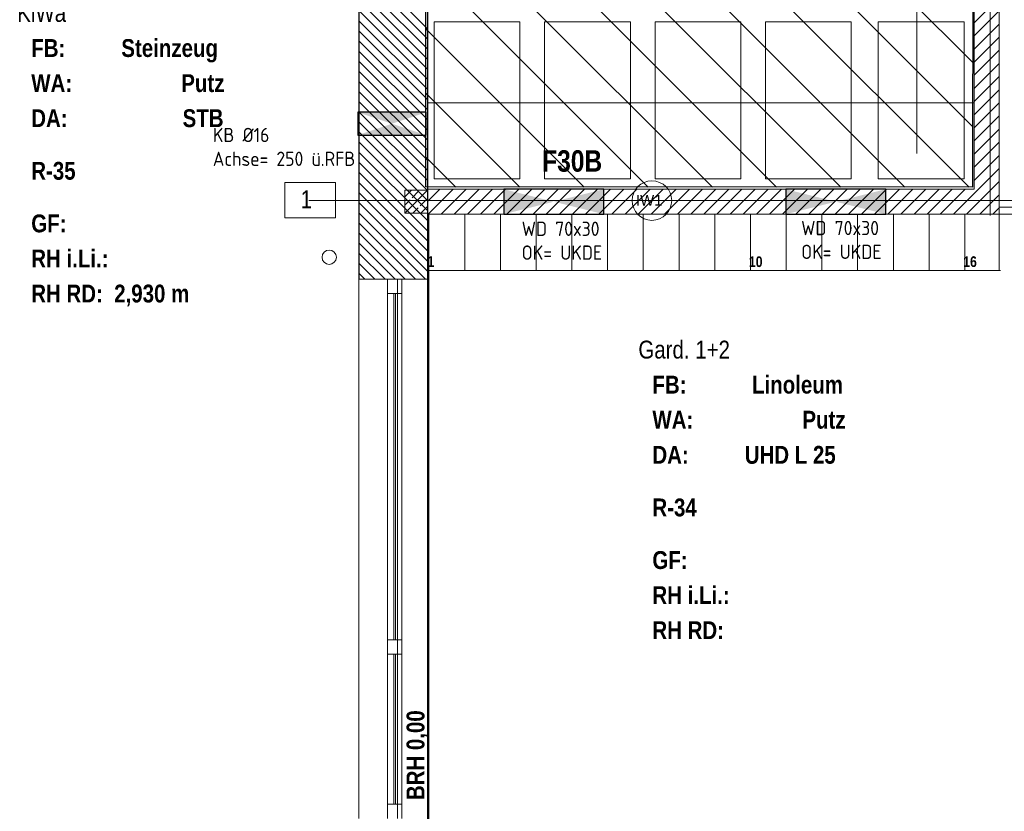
# Model space of a CAD drawing. Header units: millimetres. Extents: x 634730 to 711346, y 362082 to 425615.
# Tile 13 of 160: x 650448 to 657339, y 379718 to 385259. Entities that reach past the tile are written whole.
import ezdxf
from ezdxf.enums import TextEntityAlignment as Align

# ---------------------------------------------------------------- set-up
doc = ezdxf.new("R2010")
doc.units = ezdxf.units.MM
doc.header["$LTSCALE"] = 50
for name, pattern in [('Doppelstrichlinie', [1.093611, 0.529167, -0.211667, 0.141111, -0.211667]), ('Strichlinie', [0.4, 0.3, -0.1]), ('Strichlinie (3)', [0.282222, 0.141111, -0.141111]), ('Strichlinie_ lang', [0.529167, 0.3175, -0.211667])]:
    doc.linetypes.add(name, pattern=pattern)
for name, color, linetype in [('1_DB-Lüftung', 30, 'Continuous'), ('1_EG', 7, 'Continuous'), ('A_Beschriftung', 7, 'Continuous'), ('A_Brandschutz', 7, 'Continuous'), ('A_Dach Belag', 7, 'Continuous'), ('A_Decke Bodenbelag', 7, 'Continuous'), ('A_Decken', 7, 'Continuous'), ('A_Deckenspiegel', 7, 'Continuous'), ('A_Möblierung fest', 7, 'Continuous'), ('A_Möblierung variabel', 7, 'Continuous'), ('A_Raumflächen', 7, 'Continuous'), ('A_Schraffuren', 7, 'Continuous'), ('A_Stützen', 7, 'Continuous'), ('A_Wände', 7, 'Continuous')]:
    doc.layers.add(name, color=color, linetype=linetype)
doc.styles.add('ERSTELLTER_STIL_1', font='ARIALN.TTF')
doc.styles.add('ERSTELLTER_STIL_2', font='ARIALNB.TTF')
doc.styles.get("Standard").update_dxf_attribs({"font": 'isocp.shx', "height": 140})

# ---------------------------------------------------------------- blocks, each defined once
blk = doc.blocks.new('KiWa_R-35_13_1', base_point=(2.6899, -66.5142))
blk = doc.blocks.new('Gard. 1+2_R-34_14_1', base_point=(2.6692, -70.384))
blk = doc.blocks.new('A$C85d2cf1a')
at = {"layer": 'A_Beschriftung', "color": 7, "linetype": 'Continuous', "lineweight": 18}
blk.add_line((10.745, 24.3028), (10.745, 22.2412), dxfattribs=at)
at = {"layer": 'A_Beschriftung', "color": 7, "linetype": 'Continuous', "lineweight": 13}
for p, q in [((6.3213, 22.0374), (6.6757, 22.0374)), ((6.3213, 21.7903), (6.3213, 22.0374)), ((6.6757, 22.0374), (6.6757, 21.7903)), ((6.6757, 21.7903), (6.3213, 21.7903)), ((8.8911, 21.7721), (8.8911, 21.7722)), ((8.8911, 21.7712), (8.8911, 21.7721))]:
    blk.add_line(p, q, dxfattribs=at)
at = {"layer": 'A_Beschriftung', "color": 7, "linetype": 'Continuous', "lineweight": 13, "flags": 128}
blk.add_lwpolyline([(9.0294, 21.9105, 1), (8.7528, 21.9105, 1)], format="xyb", close=True, dxfattribs=at)
at = {"layer": 'A_Brandschutz', "color": 1, "linetype": 'Doppelstrichlinie', "lineweight": 18, "true_color": 0xf50000}
for p, q in [((11.259, 21.8053), (11.259, 25.1914)), ((14.1408, 21.9108), (6.4894, 21.911))]:
    blk.add_line(p, q, dxfattribs=at)
at = {"layer": 'A_Dach Belag', "color": 7, "linetype": 'Strichlinie_ lang', "lineweight": 18}
for p, q in [((6.842, 21.3605), (6.8406, 35.6573)), ((7.1106, 21.3605), (6.842, 21.3605)), ((7.1105, 17.5853), (7.1106, 21.3605))]:
    blk.add_line(p, q, dxfattribs=at)
at = {"layer": 'A_Decke Bodenbelag', "color": 7, "linetype": 'Continuous', "lineweight": 25}
blk.add_line((7.3206, 36.1374), (7.3206, 6.16), dxfattribs=at)
at = {"layer": 'A_Decken', "color": 7, "linetype": 'Strichlinie_ lang', "lineweight": 25}
for p, q in [((7.3206, 36.1374), (7.3206, 22.2953)), ((7.3206, 22.2953), (7.3206, 6.16))]:
    blk.add_line(p, q, dxfattribs=at)
at = {"layer": 'A_Deckenspiegel', "color": 7, "linetype": 'Strichlinie', "lineweight": 13}
for p, q in [((11.3206, 36.1374), (11.3206, 21.8653)), ((11.3206, 21.8653), (14.0706, 21.8653)), ((7.3306, 21.8153), (7.3306, 17.19)), ((14.0706, 21.8153), (7.3306, 21.8153))]:
    blk.add_line(p, q, dxfattribs=at)
at = {"layer": 'A_Möblierung fest', "color": 7, "linetype": 'Strichlinie (3)', "lineweight": 18}
for p, q in [((7.3206, 22.5954), (7.3206, 21.9903)), ((11.1456, 22.5954), (7.3206, 22.5954)), ((11.1456, 21.9903), (11.1456, 22.5954)), ((7.3206, 21.9903), (11.1456, 21.9903))]:
    blk.add_line(p, q, dxfattribs=at)
at = {"layer": 'A_Möblierung fest', "color": 7, "linetype": 'Continuous', "lineweight": 13}
for p, q in [((7.3306, 21.4203), (7.3306, 21.8153)), ((7.5806, 21.4203), (7.5806, 21.8153)), ((7.8306, 21.4203), (7.8306, 21.8153)), ((8.0806, 21.4203), (8.0806, 21.8152)), ((8.3306, 21.4203), (8.3306, 21.8152)), ((8.5806, 21.4213), (8.5806, 21.8162)), ((8.8306, 21.421), (8.8306, 21.8159)), ((9.0806, 21.421), (9.0806, 21.8159)), ((9.3306, 21.4205), (9.3306, 21.8155)), ((9.5806, 21.4203), (9.5806, 21.8152)), ((9.8306, 21.4203), (9.8306, 21.8152)), ((10.0806, 21.4212), (10.0806, 21.8162)), ((10.3306, 21.421), (10.3306, 21.8159)), ((10.5806, 21.421), (10.5806, 21.8159)), ((10.8306, 21.4205), (10.8306, 21.8154)), ((11.0806, 21.4205), (11.0806, 21.8154)), ((11.3206, 21.4205), (11.3206, 21.8154)), ((11.3306, 21.4205), (7.3206, 21.4206))]:
    blk.add_line(p, q, dxfattribs=at)
at = {"layer": 'A_Möblierung variabel', "color": 7, "linetype": 'Continuous', "lineweight": 13}
for p, q in [((7.3675, 22.0623), (7.3675, 23.1623)), ((7.3675, 23.1623), (7.9675, 23.1623)), ((7.9675, 23.1623), (7.9675, 22.0623)), ((8.1398, 22.0623), (8.1398, 23.1623)), ((8.1398, 23.1623), (8.7398, 23.1623)), ((8.7398, 23.1623), (8.7398, 22.0623)), ((8.9124, 22.0623), (8.9124, 23.1623)), ((8.9124, 23.1623), (9.5124, 23.1623)), ((9.5124, 23.1623), (9.5124, 22.0623)), ((9.686, 22.0623), (9.6861, 23.1623)), ((9.6861, 23.1623), (10.2861, 23.1623)), ((10.2861, 23.1623), (10.286, 22.0623)), ((10.4748, 22.0623), (10.4748, 23.1623)), ((10.4748, 23.1623), (11.0748, 23.1623)), ((11.0748, 23.1623), (11.0748, 22.0623)), ((7.9675, 22.0623), (7.3675, 22.0623)), ((8.7398, 22.0623), (8.1398, 22.0623)), ((9.5124, 22.0623), (8.9124, 22.0623)), ((10.286, 22.0623), (9.686, 22.0623)), ((11.0748, 22.0623), (10.4748, 22.0623))]:
    blk.add_line(p, q, dxfattribs=at)
at = {"layer": 'A_Schraffuren', "color": 7, "linetype": 'Continuous', "lineweight": 13}
for p, q in [((7.3206, 21.9903), (7.3206, 25.1724)), ((11.1456, 25.1724), (11.1456, 21.9903)), ((11.1456, 21.9903), (7.3206, 21.9903))]:
    blk.add_line(p, q, dxfattribs=at)
at = {"layer": 'A_Stützen', "color": 7, "linetype": 'Continuous', "lineweight": 13}
for start, end in [(90, 180), (180, 270), (0, 90), (270, 0)]:
    blk.add_arc((6.6324, 21.514), 0.05, start, end, dxfattribs=at)
at = {"layer": 'A_Wände', "color": 7, "linetype": 'Continuous', "lineweight": 18}
for p, q in [((11.1456, 25.3474), (11.1456, 21.9903)), ((11.3206, 21.9903), (11.3206, 25.3474)), ((6.8406, 23.4377), (6.8406, 21.3605)), ((7.3206, 21.3605), (7.3206, 23.3677)), ((7.3206, 21.9828), (7.1606, 21.9828)), ((7.1606, 21.9828), (7.1606, 21.8228)), ((11.1456, 21.9903), (7.3206, 21.9903)), ((7.3206, 21.9903), (7.3206, 21.8153)), ((7.3206, 21.8228), (7.3206, 21.9828)), ((11.3206, 21.8653), (11.3206, 21.9903)), ((11.3206, 21.8653), (11.3206, 21.9903)), ((11.3206, 21.8153), (11.3206, 21.8653)), ((11.3206, 21.8653), (11.4206, 21.8653)), ((11.3206, 21.8153), (11.3206, 21.8653)), ((11.3206, 21.8153), (11.3206, 21.8653)), ((11.3206, 21.8153), (11.3206, 21.8653)), ((7.1606, 21.8228), (7.3206, 21.8228)), ((7.3206, 21.8153), (11.1456, 21.8153)), ((11.1456, 21.8153), (11.3206, 21.8153)), ((11.4056, 21.8153), (11.3206, 21.8153)), ((6.8406, 21.3605), (7.0406, 21.3605)), ((7.0406, 21.3605), (7.1406, 21.3605)), ((7.1406, 21.3605), (7.3206, 21.3605))]:
    blk.add_line(p, q, dxfattribs=at)
at = {"layer": 'A_Wände', "color": 8, "linetype": 'Continuous', "lineweight": 18}
for p, q in [((7.3206, 22.9723), (6.8551, 23.4377)), ((7.3206, 23.043), (6.9259, 23.4377)), ((7.3206, 22.9016), (6.8406, 23.3816)), ((7.3206, 23.1137), (7.0666, 23.3677)), ((7.3206, 22.8309), (6.8406, 23.3109)), ((11.1456, 23.1551), (11.3206, 23.3301)), ((7.3206, 22.7601), (6.8406, 23.2401)), ((11.1456, 23.0632), (11.3206, 23.2382)), ((7.3206, 22.6894), (6.8406, 23.1694)), ((7.3206, 22.6187), (6.8406, 23.0987)), ((11.1456, 22.9713), (11.3206, 23.1463)), ((7.3206, 22.548), (6.8406, 23.028)), ((11.1456, 22.8793), (11.3206, 23.0543)), ((7.3206, 22.4773), (6.8406, 22.9573)), ((11.1456, 22.7874), (11.3206, 22.9624)), ((7.3206, 22.4066), (6.8406, 22.8866)), ((7.3206, 22.3359), (6.8406, 22.8159)), ((11.1456, 22.6955), (11.3206, 22.8705)), ((7.3206, 22.2652), (6.8406, 22.7452)), ((11.1456, 22.6036), (11.3206, 22.7786)), ((7.3206, 22.1945), (6.8406, 22.6745)), ((11.1456, 22.5117), (11.3206, 22.6867)), ((7.3206, 22.1238), (6.8406, 22.6038)), ((7.3206, 22.053), (6.8406, 22.533)), ((11.1456, 22.4197), (11.3206, 22.5947)), ((11.1456, 22.3278), (11.3206, 22.5028)), ((7.3206, 21.9823), (6.8406, 22.4623)), ((11.1456, 22.2359), (11.3206, 22.4109)), ((7.3206, 21.9116), (6.8406, 22.3916)), ((7.3206, 21.8409), (6.8406, 22.3209)), ((11.1456, 22.144), (11.3206, 22.319)), ((7.3206, 21.7702), (6.8406, 22.2502)), ((11.1456, 22.052), (11.3206, 22.227)), ((7.3206, 21.6995), (6.8406, 22.1795)), ((11.1456, 21.9601), (11.3206, 22.1351)), ((7.3206, 21.6288), (6.8406, 22.1088)), ((7.3206, 21.5581), (6.8406, 22.0381)), ((7.1606, 21.9359), (7.2075, 21.9828)), ((7.1606, 21.8228), (7.3206, 21.9828)), ((7.3206, 21.904), (7.4069, 21.9903)), ((7.3238, 21.8153), (7.4988, 21.9903)), ((7.4157, 21.8153), (7.5907, 21.9903)), ((7.5077, 21.8153), (7.6827, 21.9903)), ((7.5996, 21.8153), (7.7746, 21.9903)), ((7.6915, 21.8153), (7.8665, 21.9903)), ((7.7834, 21.8153), (7.9584, 21.9903)), ((7.8753, 21.8153), (8.0503, 21.9903)), ((7.9673, 21.8153), (8.1423, 21.9903)), ((8.0592, 21.8153), (8.2342, 21.9903)), ((8.1511, 21.8153), (8.3261, 21.9903)), ((8.243, 21.8153), (8.418, 21.9903)), ((8.335, 21.8153), (8.51, 21.9903)), ((8.4269, 21.8153), (8.6019, 21.9903)), ((8.5188, 21.8153), (8.6938, 21.9903)), ((8.6107, 21.8153), (8.7857, 21.9903)), ((8.7027, 21.8153), (8.8777, 21.9903)), ((8.7946, 21.8153), (8.9696, 21.9903)), ((8.8865, 21.8153), (9.0615, 21.9903)), ((8.9784, 21.8153), (9.1534, 21.9903)), ((9.0704, 21.8153), (9.2454, 21.9903)), ((9.1623, 21.8153), (9.3373, 21.9903)), ((9.2542, 21.8153), (9.4292, 21.9903)), ((9.3461, 21.8153), (9.5211, 21.9903)), ((9.4381, 21.8153), (9.6131, 21.9903)), ((9.53, 21.8153), (9.705, 21.9903)), ((9.6219, 21.8153), (9.7969, 21.9903)), ((9.7138, 21.8153), (9.8888, 21.9903)), ((9.8057, 21.8153), (9.9807, 21.9903)), ((9.8977, 21.8153), (10.0727, 21.9903)), ((9.9896, 21.8153), (10.1646, 21.9903)), ((10.0815, 21.8153), (10.2565, 21.9903)), ((10.1734, 21.8153), (10.3484, 21.9903)), ((10.2654, 21.8153), (10.4404, 21.9903)), ((10.3573, 21.8153), (10.5323, 21.9903)), ((10.4492, 21.8153), (10.6242, 21.9903)), ((10.5411, 21.8153), (10.7161, 21.9903)), ((10.6331, 21.8153), (10.8081, 21.9903)), ((10.725, 21.8153), (10.9, 21.9903)), ((10.8169, 21.8153), (10.9919, 21.9903)), ((10.9088, 21.8153), (11.0838, 21.9903)), ((11.1456, 21.8682), (11.3206, 22.0432)), ((7.3206, 21.4874), (6.8406, 21.9674)), ((7.1606, 21.8793), (7.1982, 21.9169)), ((7.2123, 21.931), (7.2547, 21.9735)), ((7.2689, 21.8745), (7.3113, 21.9169)), ((11.0008, 21.8153), (11.1456, 21.9601)), ((11.1846, 21.8153), (11.3206, 21.9513)), ((7.3206, 21.4166), (6.8406, 21.8966)), ((7.2172, 21.8228), (7.2547, 21.8603)), ((7.2737, 21.8228), (7.3206, 21.8696)), ((11.0927, 21.8153), (11.1456, 21.8682)), ((11.2765, 21.8153), (11.3206, 21.8593)), ((7.306, 21.3605), (6.8406, 21.8259)), ((7.2353, 21.3605), (6.8406, 21.7552)), ((7.1646, 21.3605), (6.8406, 21.6845)), ((7.0939, 21.3605), (6.8406, 21.6138)), ((7.0232, 21.3605), (6.8406, 21.5431)), ((6.9525, 21.3605), (6.8406, 21.4724)), ((6.8817, 21.3605), (6.8406, 21.4017))]:
    blk.add_line(p, q, dxfattribs=at)
at = {"layer": 'A_Wände', "color": 7, "linetype": 'Continuous', "lineweight": 13}
for p, q in [((6.8406, 17.5853), (6.8406, 21.3605)), ((6.8406, 21.3605), (7.0406, 21.3605)), ((7.0406, 21.3605), (7.0406, 21.2605)), ((7.0406, 21.3605), (7.1406, 21.3605)), ((7.0406, 21.3605), (7.1406, 21.3605)), ((7.1406, 21.2605), (7.1406, 21.3605)), ((7.1406, 21.3605), (7.3206, 21.3605)), ((7.3206, 17.5853), (7.3206, 21.3605)), ((7.0406, 21.2605), (7.0406, 18.8353)), ((7.0406, 21.2605), (7.1406, 21.2605)), ((7.0856, 21.2605), (7.0856, 18.8353)), ((7.0956, 18.8353), (7.0956, 21.2605)), ((7.1406, 18.8353), (7.1406, 21.2605)), ((7.1406, 18.8353), (7.0406, 18.8353)), ((7.0406, 18.8353), (7.0406, 18.7853)), ((7.1406, 18.7853), (7.1406, 18.8353)), ((7.0406, 18.7853), (7.0406, 18.7353)), ((7.1406, 18.7353), (7.1406, 18.7853)), ((7.0406, 18.7353), (7.0406, 17.6853)), ((7.0406, 18.7353), (7.1406, 18.7353)), ((7.0856, 18.7353), (7.0856, 17.6853)), ((7.0956, 17.6853), (7.0956, 18.7353)), ((7.1406, 17.6853), (7.1406, 18.7353)), ((7.1406, 17.6853), (7.0406, 17.6853)), ((7.0406, 17.6853), (7.0406, 17.5853)), ((7.1406, 17.5853), (7.1406, 17.6853))]:
    blk.add_line(p, q, dxfattribs=at)
at = {"layer": 'A_Raumflächen', "color": 7, "linetype": 'Continuous', "lineweight": 18}
ref = blk.add_blockref('KiWa_R-35_13_1', (5.2436, 22.2364), dxfattribs=at)
ref.add_attrib('ROOM_NAME', 'KiWa', dxfattribs={"color": 7, "lineweight": 18, "height": 0.125, "style": 'ERSTELLTER_STIL_1'}).set_placement((4.449, 23.2866), align=Align.TOP_LEFT)
ref.add_attrib('ROOM_NUMBER', 'R-35', dxfattribs={"color": 7, "lineweight": 18, "height": 0.125, "style": 'ERSTELLTER_STIL_2'}).set_placement((4.5472, 22.1817), align=Align.TOP_LEFT)
ref.add_attrib('floorCode', 'FB: ', dxfattribs={"color": 7, "lineweight": 18, "height": 0.125, "style": 'ERSTELLTER_STIL_2'}).set_placement((4.5472, 23.041), align=Align.TOP_LEFT)
ref.add_attrib('stFloorCovering', 'Steinzeug', dxfattribs={"color": 7, "lineweight": 18, "height": 0.125, "style": 'ERSTELLTER_STIL_2'}).set_placement((5.1775, 23.041), align=Align.TOP_LEFT)
ref.add_attrib('wallCode', 'WA: ', dxfattribs={"color": 7, "lineweight": 18, "height": 0.125, "style": 'ERSTELLTER_STIL_2'}).set_placement((4.5472, 22.7955), align=Align.TOP_LEFT)
ref.add_attrib('stWallCovering', 'Putz', dxfattribs={"color": 7, "lineweight": 18, "height": 0.125, "style": 'ERSTELLTER_STIL_2'}).set_placement((5.5969, 22.7955), align=Align.TOP_LEFT)
ref.add_attrib('ceilingCode', 'DA: ', dxfattribs={"color": 7, "lineweight": 18, "height": 0.125, "style": 'ERSTELLTER_STIL_2'}).set_placement((4.5472, 22.55), align=Align.TOP_LEFT)
ref.add_attrib('stCeilingCovering', 'STB', dxfattribs={"color": 7, "lineweight": 18, "height": 0.125, "style": 'ERSTELLTER_STIL_2'}).set_placement((5.6065, 22.55), align=Align.TOP_LEFT)
ref.add_attrib('measuredNetAreaCode', 'GF: ', dxfattribs={"color": 7, "lineweight": 18, "height": 0.125, "style": 'ERSTELLTER_STIL_2'}).set_placement((4.5472, 21.8133), align=Align.TOP_LEFT)
ref.add_attrib('sCustom1Value', 'RH RD:  2,930 m', dxfattribs={"color": 7, "lineweight": 18, "height": 0.125, "style": 'ERSTELLTER_STIL_2'}).set_placement((4.5472, 21.3223), align=Align.TOP_LEFT)
ref.add_attrib('din277AreaCode', 'RH i.Li.: ', dxfattribs={"color": 7, "lineweight": 18, "height": 0.125, "style": 'ERSTELLTER_STIL_2'}).set_placement((4.5472, 21.5678), align=Align.TOP_LEFT)
ref = blk.add_blockref('Gard. 1+2_R-34_14_1', (9.5905, 19.8799), dxfattribs=at)
ref.add_attrib('ROOM_NAME', 'Gard. 1+2', dxfattribs={"color": 7, "lineweight": 18, "height": 0.125, "style": 'ERSTELLTER_STIL_1'}).set_placement((8.796, 20.93), align=Align.TOP_LEFT)
ref.add_attrib('ROOM_NUMBER', 'R-34', dxfattribs={"color": 7, "lineweight": 18, "height": 0.125, "style": 'ERSTELLTER_STIL_2'}).set_placement((8.8942, 19.8251), align=Align.TOP_LEFT)
ref.add_attrib('floorCode', 'FB: ', dxfattribs={"color": 7, "lineweight": 18, "height": 0.125, "style": 'ERSTELLTER_STIL_2'}).set_placement((8.8942, 20.6845), align=Align.TOP_LEFT)
ref.add_attrib('stFloorCovering', 'Linoleum', dxfattribs={"color": 7, "lineweight": 18, "height": 0.125, "style": 'ERSTELLTER_STIL_2'}).set_placement((9.5912, 20.6845), align=Align.TOP_LEFT)
ref.add_attrib('wallCode', 'WA: ', dxfattribs={"color": 7, "lineweight": 18, "height": 0.125, "style": 'ERSTELLTER_STIL_2'}).set_placement((8.8942, 20.439), align=Align.TOP_LEFT)
ref.add_attrib('stWallCovering', 'Putz', dxfattribs={"color": 7, "lineweight": 18, "height": 0.125, "style": 'ERSTELLTER_STIL_2'}).set_placement((9.9438, 20.439), align=Align.TOP_LEFT)
ref.add_attrib('ceilingCode', 'DA: ', dxfattribs={"color": 7, "lineweight": 18, "height": 0.125, "style": 'ERSTELLTER_STIL_2'}).set_placement((8.8942, 20.1934), align=Align.TOP_LEFT)
ref.add_attrib('stCeilingCovering', 'UHD L 25', dxfattribs={"color": 7, "lineweight": 18, "height": 0.125, "style": 'ERSTELLTER_STIL_2'}).set_placement((9.5406, 20.1934), align=Align.TOP_LEFT)
ref.add_attrib('measuredNetAreaCode', 'GF: ', dxfattribs={"color": 7, "lineweight": 18, "height": 0.125, "style": 'ERSTELLTER_STIL_2'}).set_placement((8.8942, 19.4568), align=Align.TOP_LEFT)
ref.add_attrib('sCustom1Value', 'RH RD:', dxfattribs={"color": 7, "lineweight": 18, "height": 0.125, "style": 'ERSTELLTER_STIL_2'}).set_placement((8.8942, 18.9657), align=Align.TOP_LEFT)
ref.add_attrib('din277AreaCode', 'RH i.Li.: ', dxfattribs={"color": 7, "lineweight": 18, "height": 0.125, "style": 'ERSTELLTER_STIL_2'}).set_placement((8.8942, 19.2113), align=Align.TOP_LEFT)
at = {"layer": 'A_Beschriftung', "color": 7}
for s, height, style, p in [('1', 0.125, 'ERSTELLTER_STIL_1', (6.4323, 21.8575)), ('1', 0.075, 'ERSTELLTER_STIL_2', (7.3192, 21.4457)), ('10', 0.075, 'ERSTELLTER_STIL_2', (9.5692, 21.4454)), ('16', 0.075, 'ERSTELLTER_STIL_2', (11.0692, 21.4456))]:
    blk.add_text(s, height=height, dxfattribs=dict(at, style=style)).set_placement(p)
at = {"layer": 'A_Beschriftung', "color": 7, "style": 'ERSTELLTER_STIL_2'}
blk.add_text('BRH 0,00', height=0.125, rotation=90, dxfattribs=at).set_placement((7.2988, 17.714))
at = {"layer": 'A_Beschriftung', "color": 7, "lineweight": 13, "insert": (8.8911, 21.9504), "char_height": 0.075, "attachment_point": 2, "style": 'ERSTELLTER_STIL_2'}
blk.add_mtext('\\A1;{\\pqc;\\pt0,1;\\fArial|b0|i0|c0|p0;\\W1.000000;IW1\\fArial|b0|i0|c0|p0;\\W1.000000;\\A1{\\H.66x;\\S^  ;}\\fArial|b0|i0|c0|p0;\\W1.000000;\\fArial|b0|i0|c0|p0;\\W1.000000;\\A1{\\H.66x;\\S^  ;}\\fArial|b0|i0|c0|p0;\\W1.000000; \\fArial|b0|i0|c0|p0;\\W1.000000;\\fArial|b0|i0|c0|p0;\\W1.000000;\\fArial|b0|i0|c0|p0;\\W1.000000;\\fArial|b0|i0|c0|p0;\\W1.000000;\\fArial|b0|i0|c0|p0;\\W1.000000;\\fArial|b0|i0|c0|p0;\\W1.000000;\\fArial|b0|i0|c0|p0;\\W1.000000;\\fArial|b0|i0|c0|p0;\\W1.000000;\\fArial|b0|i0|c0|p0;\\W1.000000;\\fArial|b0|i0|c0|p0;\\W1.000000;\\fArial|b0|i0|c0|p0;\\W1.000000;\\fArial|b0|i0|c0|p0;\\W1.000000;\\fArial|b0|i0|c0|p0;\\W1.000000;\\fArial|b0|i0|c0|p0;\\W1.000000;\\fArial|b0|i0|c0|p0;\\W1.000000;\\fArial|b0|i0|c0|p0;\\W1.000000;\\fArial|b0|i0|c0|p0;\\W1.000000;\\fArial|b0|i0|c0|p0;\\W1.000000;\\fArial|b0|i0|c0|p0;\\W1.000000;\\fArial|b0|i0|c0|p0;\\W1.000000;\\fArial|b0|i0|c0|p0;\\W1.000000;\\fArial|b0|i0|c0|p0;\\W1.000000;\\fArial|b0|i0|c0|p0;\\W1.000000;\\fArial|b0|i0|c0|p0;\\W1.000000;\\fArial|b0|i0|c0|p0;\\W1.000000;\\fArial|b0|i0|c0|p0;\\W1.000000;\\fArial|b0|i0|c0|p0;\\W1.000000;\\fArial|b0|i0|c0|p0;\\W1.000000;\\fArial|b0|i0|c0|p0;\\W1.000000;\\fArial|b0|i0|c0|p0;\\W1.000000;\\fArial|b0|i0|c0|p0;\\W1.000000;\\fArial|b0|i0|c0|p0;\\W1.000000;\\fArial|b0|i0|c0|p0;\\W1.000000;\\fArial|b0|i0|c0|p0;\\W1.000000;\\fArial|b0|i0|c0|p0;\\W1.000000;\\fArial|b0|i0|c0|p0;\\W1.000000;\\fArial|b0|i0|c0|p0;\\W1.000000;\\fArial|b0|i0|c0|p0;\\W1.000000;\\fArial|b0|i0|c0|p0;\\W1.000000;\\fArial|b0|i0|c0|p0;\\W1.000000;\\fArial|b0|i0|c0|p0;\\W1.000000;\\fArial|b0|i0|c0|p0;\\W1.000000;\\fArial|b0|i0|c0|p0;\\W1.000000;}', dxfattribs=at)
at = {"layer": 'A_Brandschutz', "color": 1, "true_color": 0xf50000, "style": 'ERSTELLTER_STIL_2'}
blk.add_text('F30B', height=0.15, rotation=359.99883, dxfattribs=at).set_placement((8.1226, 22.113))
at = {"layer": 'A_Möblierung fest', "color": 7, "lineweight": 13, "style": 'ERSTELLTER_STIL_2', "text_generation_flag": 2}
blk.add_attdef('txt', text='', height=0.12, rotation=359.99883, dxfattribs=at).set_placement((23.514, 39.2921), align=Align.MIDDLE_CENTER)
at = {"layer": 'A_Möblierung fest', "color": 7, "lineweight": 13, "style": 'ERSTELLTER_STIL_2'}
blk.add_attdef('txt', text='', height=0.12, dxfattribs=at).set_placement((10.172, 25.6523), align=Align.MIDDLE_CENTER)
at = {"layer": 'A_Raumflächen', "color": 7, "lineweight": 18}
for tag, style, p in [('ROOM_NAME', 'ERSTELLTER_STIL_1', (30.4276, 25.9283)), ('DUMMY_850', 'ERSTELLTER_STIL_1', (31.5414, 25.9585)), ('ROOM_NAME', 'ERSTELLTER_STIL_1', (47.266, 25.9283)), ('DUMMY_850', 'ERSTELLTER_STIL_1', (48.3798, 25.9585)), ('floorCode', 'ERSTELLTER_STIL_2', (30.5258, 25.6828)), ('stFloorCovering', 'ERSTELLTER_STIL_2', (31.0934, 25.6828)), ('floorCode', 'ERSTELLTER_STIL_2', (47.3642, 25.6828)), ('stFloorCovering', 'ERSTELLTER_STIL_2', (47.9319, 25.6828)), ('DUMMY_851', 'ERSTELLTER_STIL_2', (30.5258, 25.4675)), ('DUMMY_851', 'ERSTELLTER_STIL_2', (47.3642, 25.4675)), ('measuredNetAreaCode', 'ERSTELLTER_STIL_2', (30.5258, 25.1917)), ('measuredNetAreaCode', 'ERSTELLTER_STIL_2', (47.3642, 25.1917))]:
    blk.add_attdef(tag, text='', height=0.125, dxfattribs=dict(at, style=style)).set_placement(p, align=Align.TOP_LEFT)

msp = doc.modelspace()

# ---------------------------------------------------------------- hatches: boundary and pattern name
at = {"layer": '1_EG'}
h = msp.add_hatch(dxfattribs=at)
h.set_pattern_fill('ANSI31', color=6, scale=100, angle=-90)
h.set_pattern_definition([(315, (656906.9, 496974), (224.5064, 224.5064), [])])
h.paths.add_polyline_path([(657117.7, 384087.2), (657119.1, 387268.9), (653291.1, 387269.6), (653289.7, 384088)])

# ---------------------------------------------------------------- linework, layer by layer
at = {"layer": '1_DB-Lüftung', "elevation": 61695}
for points in [[(652813.4, 384451.4), (653293.4, 384451.4), (653293.4, 384611.4), (652813.4, 384611.4)], [(654536.1, 383897.6), (654536.2, 384072.7), (653836.2, 384072.7), (653836.2, 383897.6)], [(656509.2, 383897.4), (656509.3, 384072.5), (655809.4, 384072.5), (655809.3, 383897.4)]]:
    msp.add_lwpolyline(points, close=True, dxfattribs=at)
at = {"layer": '1_DB-Lüftung'}
for points in [[(652813.4, 384451.4, 61695), (653293.4, 384451.4, 61695), (653293.4, 384611.4, 61695), (652813.4, 384611.4, 61695)], [(653836.2, 384072.7, 61695), (653836.2, 383897.6, 61695), (654536.1, 383897.6, 61695), (654536.2, 384072.7, 61695)], [(655809.4, 384072.5, 61695), (655809.3, 383897.4, 61695), (656509.2, 383897.4, 61695), (656509.3, 384072.5, 61695)]]:
    msp.add_solid(points, dxfattribs=at)
at = {"layer": '1_EG', "color": 6, "elevation": 62371.3}
msp.add_lwpolyline([(657120, 387268.8), (657116.8, 384087.1), (653290.1, 384088.1), (653293.4, 387269.7)], close=True, dxfattribs=at)

# ---------------------------------------------------------------- texts
at = {"layer": '1_DB-Lüftung', "char_height": 100, "attachment_point": 1}
for s, width, heights, insert in [('KB %%C16\\PAchse= 250 ü.RFB', 1100.053, [309.9], (651799.6, 384502.2, 61689.3)), ('WD 70x30\\POK= UKDE', 1722.207, [0], (653960.9, 383845.4, 61689.3)), ('WD 70x30\\POK= UKDE', 1722.207, [0], (655916.7, 383850.8, 61689.3))]:
    msp.add_mtext_dynamic_manual_height_columns(s, width=width, gutter_width=700, heights=heights, dxfattribs=dict(at, insert=insert))

# ---------------------------------------------------------------- next in the draw order: block references
at = {"layer": '1_EG', "xscale": 1000, "yscale": 1000, "zscale": 1000}
msp.add_blockref('A$C85d2cf1a', (645981.7, 362082.4, 41515.3), dxfattribs=at)

doc.saveas('drawing.dxf')
